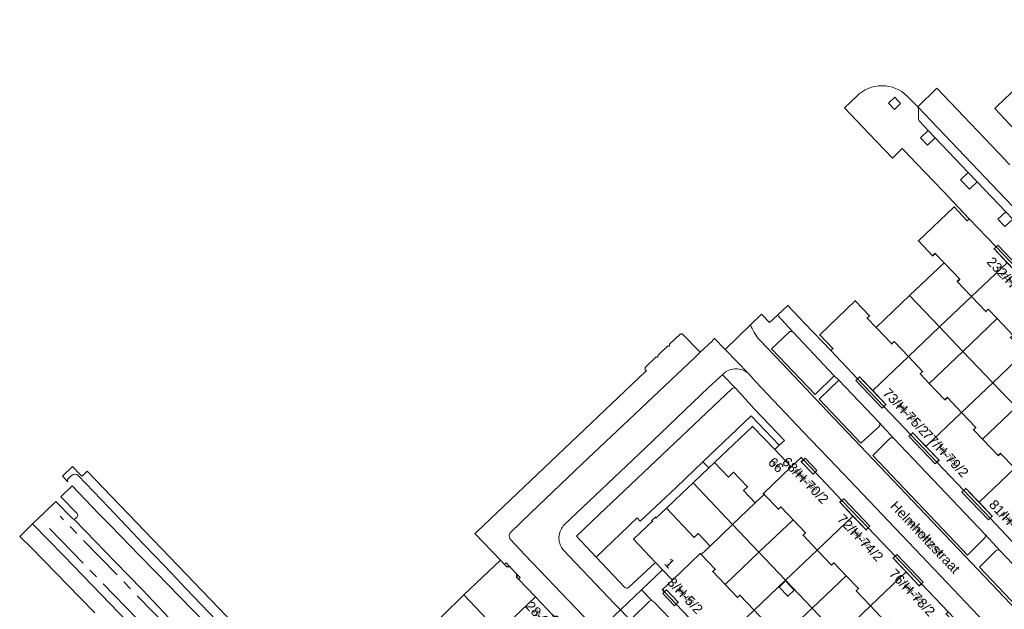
# Model space of a CAD drawing. Header units: metres. Extents: x 124322 to 125871, y 483990 to 485142.
# Tile 17 of 61: x 124392 to 124596, y 484647 to 484770. Entities that reach past the tile are written whole.
import ezdxf
from ezdxf.enums import TextEntityAlignment as Align

# ---------------------------------------------------------------- set-up
doc = ezdxf.new("R2010")
doc.units = ezdxf.units.M
doc.linetypes.add('AM-AS', pattern=[16, 10, -2, 2, -2])
for name, color, linetype, lineweight in [('B-RO-AM-AS_SPOOR_TRAM-G', 10, 'AM-AS', 18), ('B-RO-OG-BEBOUWING-GV', 7, 'Continuous', 35), ('B-RO-OG-BEBOUWING-T18', 7, 'Continuous', 18), ('B-RO-OG-BEBOUWING-T18 @ 0.5', 7, 'Continuous', 18), ('B-RO-OG-BEBOUWING-T18 @ 1', 7, 'Continuous', 18), ('B-RO-OG-BEBOUWING_LUIFEL-GV', 7, 'Continuous', 18), ('B-RO-OG-TERREIN_CULTUURSCHEIDING-GV', 7, 'Continuous', 0), ('B-RO-OG-TERREIN_ERF-GV', 7, 'Continuous', 0), ('B-RO-OG-TOPOGRAFIE-T18', 7, 'Continuous', 18), ('B-RO-OG-TOPOGRAFIE-T18 @ 0.5', 7, 'Continuous', 18), ('B-RO-OG-TOPOGRAFIE-T18 @ 1', 7, 'Continuous', 18), ('B-RO-VH-VERHARDING_GESLOTEN-GV', 252, 'Continuous', 18), ('B-RO-VH-VERHARDING_OPEN-GV', 7, 'Continuous', 9)]:
    doc.layers.add(name, color=color, linetype=linetype, lineweight=lineweight)
doc.styles.add('IBstijl', font='arial.ttf', dxfattribs={"height": 2})

# ---------------------------------------------------------------- blocks, each defined once
blk = doc.blocks.new('*U139')
at = {"layer": 'B-RO-OG-TOPOGRAFIE-T18 @ 0.5', "style": 'IBstijl'}
blk.add_text('Helmholtzstraat', height=1, rotation=-46.5, dxfattribs=at).set_placement((124579.914, 484662.067), align=Align.MIDDLE)
at = {"layer": 'B-RO-OG-TOPOGRAFIE-T18 @ 1', "style": 'IBstijl'}
blk.add_text('Helmholtzstraat', height=2, rotation=-46.5, dxfattribs=at).set_placement((124579.914, 484662.067), align=Align.MIDDLE)
blk = doc.blocks.new('*U274')
at = {"layer": 'B-RO-OG-BEBOUWING-T18 @ 0.5', "style": 'IBstijl'}
blk.add_text('28-32', height=1, rotation=-46.5, dxfattribs=at).set_placement((124499.92, 484645.692), align=Align.MIDDLE)
at = {"layer": 'B-RO-OG-BEBOUWING-T18 @ 1', "style": 'IBstijl'}
blk.add_text('28-32', height=2, rotation=-46.5, dxfattribs=at).set_placement((124499.92, 484645.692), align=Align.MIDDLE)
blk = doc.blocks.new('*U291')
at = {"layer": 'B-RO-OG-BEBOUWING-T18 @ 0.5', "style": 'IBstijl'}
blk.add_text('232/H-234/2', height=1, rotation=-46.4, dxfattribs=at).set_placement((124598.54, 484714.234), align=Align.MIDDLE)
at = {"layer": 'B-RO-OG-BEBOUWING-T18 @ 1', "style": 'IBstijl'}
blk.add_text('232/H-234/2', height=2, rotation=-46.4, dxfattribs=at).set_placement((124598.54, 484714.234), align=Align.MIDDLE)
blk = doc.blocks.new('*U309')
at = {"layer": 'B-RO-OG-BEBOUWING-T18 @ 0.5', "style": 'IBstijl'}
blk.add_text('76/H-78/2', height=1, rotation=-46.4, dxfattribs=at).set_placement((124577.208, 484650.588), align=Align.MIDDLE)
at = {"layer": 'B-RO-OG-BEBOUWING-T18 @ 1', "style": 'IBstijl'}
blk.add_text('76/H-78/2', height=2, rotation=-46.4, dxfattribs=at).set_placement((124577.208, 484650.588), align=Align.MIDDLE)
blk = doc.blocks.new('*U321')
at = {"layer": 'B-RO-OG-BEBOUWING-T18 @ 0.5', "style": 'IBstijl'}
blk.add_text('77/H-79/2', height=1, rotation=-46.5, dxfattribs=at).set_placement((124584.152, 484679.435), align=Align.MIDDLE)
at = {"layer": 'B-RO-OG-BEBOUWING-T18 @ 1', "style": 'IBstijl'}
blk.add_text('77/H-79/2', height=2, rotation=-46.5, dxfattribs=at).set_placement((124584.152, 484679.435), align=Align.MIDDLE)
blk = doc.blocks.new('*U325')
at = {"layer": 'B-RO-OG-BEBOUWING-T18 @ 0.5', "style": 'IBstijl'}
blk.add_text('68/H-70/2', height=1, rotation=-45.6, dxfattribs=at).set_placement((124555.037, 484673.868), align=Align.MIDDLE)
at = {"layer": 'B-RO-OG-BEBOUWING-T18 @ 1', "style": 'IBstijl'}
blk.add_text('68/H-70/2', height=2, rotation=-45.6, dxfattribs=at).set_placement((124555.037, 484673.868), align=Align.MIDDLE)
blk = doc.blocks.new('*U330')
at = {"layer": 'B-RO-OG-BEBOUWING-T18 @ 0.5', "style": 'IBstijl'}
blk.add_text('72/H-74/2', height=1, rotation=-46.4, dxfattribs=at).set_placement((124566.43, 484661.936), align=Align.MIDDLE)
at = {"layer": 'B-RO-OG-BEBOUWING-T18 @ 1', "style": 'IBstijl'}
blk.add_text('72/H-74/2', height=2, rotation=-46.4, dxfattribs=at).set_placement((124566.43, 484661.936), align=Align.MIDDLE)
blk = doc.blocks.new('*U331')
at = {"layer": 'B-RO-OG-BEBOUWING-T18 @ 0.5', "style": 'IBstijl'}
blk.add_text('1', height=1, rotation=-46.3, dxfattribs=at).set_placement((124526.819, 484656.642), align=Align.MIDDLE)
at = {"layer": 'B-RO-OG-BEBOUWING-T18 @ 1', "style": 'IBstijl'}
blk.add_text('1', height=2, rotation=-46.3, dxfattribs=at).set_placement((124526.819, 484656.642), align=Align.MIDDLE)
blk = doc.blocks.new('*U341')
at = {"layer": 'B-RO-OG-BEBOUWING-T18 @ 0.5', "style": 'IBstijl'}
blk.add_text('81/H-83/2', height=1, rotation=-46.5, dxfattribs=at).set_placement((124597.937, 484664.936), align=Align.MIDDLE)
at = {"layer": 'B-RO-OG-BEBOUWING-T18 @ 1', "style": 'IBstijl'}
blk.add_text('81/H-83/2', height=2, rotation=-46.5, dxfattribs=at).set_placement((124597.937, 484664.936), align=Align.MIDDLE)
blk = doc.blocks.new('*U349')
at = {"layer": 'B-RO-OG-BEBOUWING-T18 @ 0.5', "style": 'IBstijl'}
blk.add_text('3/H-5/2', height=1, rotation=-46.4, dxfattribs=at).set_placement((124530.064, 484649.935), align=Align.MIDDLE)
at = {"layer": 'B-RO-OG-BEBOUWING-T18 @ 1', "style": 'IBstijl'}
blk.add_text('3/H-5/2', height=2, rotation=-46.4, dxfattribs=at).set_placement((124530.064, 484649.935), align=Align.MIDDLE)
blk = doc.blocks.new('*U353')
at = {"layer": 'B-RO-OG-BEBOUWING-T18 @ 0.5', "style": 'IBstijl'}
blk.add_text('73/H-75/2', height=1, rotation=-46.5, dxfattribs=at).set_placement((124575.897, 484688.115), align=Align.MIDDLE)
at = {"layer": 'B-RO-OG-BEBOUWING-T18 @ 1', "style": 'IBstijl'}
blk.add_text('73/H-75/2', height=2, rotation=-46.5, dxfattribs=at).set_placement((124575.897, 484688.115), align=Align.MIDDLE)
blk = doc.blocks.new('*U360')
at = {"layer": 'B-RO-OG-BEBOUWING-T18 @ 0.5', "style": 'IBstijl'}
blk.add_text('66', height=1, rotation=-42.7, dxfattribs=at).set_placement((124548.908, 484677.053), align=Align.MIDDLE)
at = {"layer": 'B-RO-OG-BEBOUWING-T18 @ 1', "style": 'IBstijl'}
blk.add_text('66', height=2, rotation=-42.7, dxfattribs=at).set_placement((124548.908, 484677.053), align=Align.MIDDLE)

msp = doc.modelspace()

# ---------------------------------------------------------------- linework, layer by layer
at = {"layer": 'B-RO-AM-AS_SPOOR_TRAM-G'}
for points in [[(124451.376, 484613.769), (124423.234, 484642.727), (124400.237, 484666.409)], [(124398.037, 484663.824), (124449.082, 484611.321)]]:
    msp.add_lwpolyline(points, dxfattribs=at)
at = {"layer": 'B-RO-OG-BEBOUWING-GV'}
for points in [[(124594.604, 484722.324), (124589.031, 484728.175), (124588.597, 484727.761), (124585.865, 484730.629), (124578.461, 484723.607), (124581.416, 484720.503), (124581.923, 484720.986), (124583.795, 484719.02), (124587.046, 484715.604), (124586.539, 484715.122), (124589.497, 484712.014), (124596.893, 484719.05), (124594.169, 484721.91)], [(124605.645, 484710.73), (124600.059, 484716.596), (124599.625, 484716.182), (124596.893, 484719.05), (124589.497, 484712.014), (124592.454, 484708.907), (124592.961, 484709.389), (124594.826, 484707.43), (124598.07, 484704.022), (124597.563, 484703.539), (124600.52, 484700.432), (124600.534, 484700.417), (124607.929, 484707.463), (124605.211, 484710.317)], [(124569.676, 484705.593), (124567.804, 484707.56), (124568.311, 484708.042), (124565.357, 484711.146), (124557.962, 484704.072), (124560.692, 484701.201), (124560.258, 484700.788), (124565.826, 484694.933), (124566.261, 484695.346), (124568.982, 484692.485), (124576.397, 484699.544), (124573.433, 484702.659), (124572.926, 484702.177)], [(124580.708, 484693.998), (124578.833, 484695.968), (124579.34, 484696.451), (124576.397, 484699.544), (124568.982, 484692.485), (124571.719, 484689.607), (124571.284, 484689.194), (124576.852, 484683.339), (124577.287, 484683.752), (124580.008, 484680.891), (124587.422, 484687.956), (124584.469, 484691.061), (124583.962, 484690.578)], [(124591.744, 484682.399), (124589.869, 484684.37), (124590.376, 484684.852), (124587.422, 484687.956), (124580.008, 484680.891), (124582.745, 484678.013), (124582.31, 484677.6), (124587.872, 484671.752), (124588.307, 484672.166), (124591.043, 484669.289), (124598.466, 484676.35), (124595.505, 484679.462), (124594.998, 484678.98)], [(124548.633, 484680.234), (124544.009, 484685.069), (124536.135, 484677.577), (124539.03, 484674.534), (124540.095, 484675.547), (124542.977, 484672.519), (124542.151, 484671.733), (124544.591, 484669.169), (124546.456, 484670.944), (124546.287, 484671.13), (124552.059, 484676.65)], [(124562.584, 484669.704), (124557.011, 484675.563), (124556.576, 484675.149), (124554.148, 484677.701), (124554.583, 484678.115), (124554.12, 484678.6), (124552.059, 484676.65), (124546.287, 484671.13), (124546.456, 484670.944), (124549.396, 484667.854), (124549.903, 484668.336), (124552.459, 484665.648), (124555.016, 484662.96), (124554.509, 484662.477), (124557.463, 484659.371), (124564.877, 484666.423), (124562.149, 484669.291)], [(124604.941, 484672.882), (124603.07, 484674.847), (124603.577, 484675.33), (124600.64, 484678.418), (124598.466, 484676.35), (124591.043, 484669.289), (124593.778, 484666.412), (124593.344, 484665.999), (124598.905, 484660.151), (124599.34, 484660.565), (124602.055, 484657.71), (124609.484, 484664.77), (124606.527, 484667.878), (124606.02, 484667.395), (124602.77, 484670.811)], [(124526.14, 484668.09), (124523.995, 484666.052), (124523.843, 484666.212), (124523.118, 484665.523), (124523.27, 484665.364), (124519.33, 484661.62), (124523.891, 484656.82), (124525.347, 484655.288), (124527.379, 484653.149), (124533.166, 484658.648), (124533.343, 484658.462), (124535.191, 484660.219), (124532.752, 484662.785), (124531.926, 484662)], [(124573.62, 484658.104), (124568.04, 484663.969), (124567.605, 484663.556), (124564.877, 484666.423), (124557.463, 484659.371), (124560.415, 484656.267), (124560.922, 484656.749), (124563.482, 484654.057), (124566.042, 484651.365), (124565.535, 484650.883), (124568.497, 484647.769), (124575.913, 484654.822), (124573.185, 484657.69)], [(124495.387, 484653.36), (124495.084, 484653.679), (124495.095, 484654.393), (124493.646, 484655.916), (124492.914, 484655.962), (124492.528, 484656.368), (124491.651, 484657.29), (124484.05, 484650.063), (124491.324, 484642.397), (124498.933, 484649.632)], [(124538.312, 484652.227), (124535.751, 484654.918), (124536.258, 484655.401), (124533.343, 484658.462), (124533.166, 484658.648), (124527.379, 484653.149), (124525.298, 484651.172), (124525.747, 484650.701), (124526.182, 484651.115), (124528.609, 484648.566), (124528.174, 484648.152), (124533.76, 484642.285), (124534.194, 484642.699), (124536.924, 484639.831), (124544.351, 484646.901), (124541.381, 484650.02), (124540.874, 484649.537)], [(124584.642, 484646.518), (124579.076, 484652.369), (124578.641, 484651.955), (124575.913, 484654.822), (124568.497, 484647.769), (124571.448, 484644.665), (124571.955, 484645.148), (124574.512, 484642.459), (124577.068, 484639.771), (124576.561, 484639.288), (124579.517, 484636.179), (124586.936, 484643.236), (124584.208, 484646.104)], [(124550.879, 484652.97), (124549.54, 484651.697), (124551.346, 484649.797), (124552.686, 484651.073)], [(124505.344, 484642.888), (124504.972, 484643.279), (124504.989, 484643.986), (124503.487, 484645.566), (124502.781, 484645.584), (124502.471, 484645.91), (124498.933, 484649.632), (124491.324, 484642.397), (124498.581, 484634.763), (124506.19, 484641.998)]]:
    msp.add_lwpolyline(points, close=True, dxfattribs=at)
at = {"layer": 'B-RO-OG-BEBOUWING_LUIFEL-GV'}
for points in [[(124594.604, 484722.324), (124594.169, 484721.91), (124599.625, 484716.182), (124600.422, 484716.941), (124594.967, 484722.669)], [(124566.261, 484695.346), (124565.464, 484694.589), (124570.922, 484688.85), (124571.719, 484689.607)], [(124577.287, 484683.752), (124576.49, 484682.995), (124581.948, 484677.256), (124582.745, 484678.013)], [(124554.583, 484678.115), (124554.148, 484677.701), (124556.576, 484675.149), (124557.374, 484675.908), (124554.946, 484678.46)], [(124588.307, 484672.166), (124587.51, 484671.408), (124592.982, 484665.655), (124593.778, 484666.412)], [(124562.584, 484669.704), (124562.149, 484669.291), (124567.605, 484663.556), (124568.403, 484664.314), (124562.947, 484670.049)], [(124573.62, 484658.104), (124573.185, 484657.69), (124578.641, 484651.955), (124579.439, 484652.714), (124573.983, 484658.449)], [(124526.182, 484651.115), (124525.385, 484650.357), (124527.812, 484647.808), (124528.609, 484648.566)]]:
    msp.add_lwpolyline(points, close=True, dxfattribs=at)
at = {"layer": 'B-RO-OG-TERREIN_CULTUURSCHEIDING-GV'}
for points in [[(124539.75, 484692.89), (124512.18, 484666.78), (124507.441, 484662.233), (124511.532, 484657.935), (124520.06, 484666.037), (124520.714, 484665.348), (124528.132, 484672.393), (124533.716, 484677.695)], [(124533.716, 484677.695), (124543.75, 484687.223), (124549.574, 484681.132), (124550.63, 484682.14), (124544.41, 484688.67), (124540.614, 484692.876)]]:
    msp.add_lwpolyline(points, dxfattribs=at)
for points in [[(124540.185, 484693.053, 0.1907282), (124539.75, 484692.89)], [(124540.614, 484692.876, 0.1884665), (124540.185, 484693.053)]]:
    msp.add_lwpolyline(points, format="xyb", dxfattribs=at)
at = {"layer": 'B-RO-OG-TERREIN_ERF-GV'}
for points in [[(124594.604, 484722.324), (124594.169, 484721.91), (124596.893, 484719.05), (124599.625, 484716.182), (124600.059, 484716.596)], [(124583.795, 484719.02), (124576.638, 484712.214), (124582.856, 484705.704), (124589.497, 484712.014), (124586.539, 484715.122), (124587.046, 484715.604)], [(124576.638, 484712.214), (124569.676, 484705.593), (124572.926, 484702.177), (124573.433, 484702.659), (124576.397, 484699.544), (124582.856, 484705.704)], [(124594.826, 484707.43), (124592.961, 484709.389), (124592.454, 484708.907), (124589.497, 484712.014), (124582.856, 484705.704), (124587.692, 484700.642)], [(124594.826, 484707.43), (124587.692, 484700.642), (124593.908, 484694.134), (124600.52, 484700.432), (124597.563, 484703.539), (124598.07, 484704.022)], [(124587.692, 484700.642), (124582.856, 484705.704), (124576.397, 484699.544), (124579.34, 484696.451), (124578.833, 484695.968), (124580.708, 484693.998)], [(124587.692, 484700.642), (124580.708, 484693.998), (124583.962, 484690.578), (124584.469, 484691.061), (124587.422, 484687.956), (124593.908, 484694.134)], [(124605.854, 484695.844), (124603.985, 484697.807), (124603.478, 484697.325), (124600.534, 484700.417), (124600.52, 484700.432), (124593.908, 484694.134), (124598.745, 484689.07)], [(124568.982, 484692.485), (124566.261, 484695.346), (124565.826, 484694.933), (124571.284, 484689.194), (124571.719, 484689.607)], [(124598.745, 484689.07), (124593.908, 484694.134), (124587.422, 484687.956), (124590.376, 484684.852), (124589.869, 484684.37), (124591.744, 484682.399)], [(124598.745, 484689.07), (124591.744, 484682.399), (124594.998, 484678.98), (124595.505, 484679.462), (124598.466, 484676.35), (124600.64, 484678.418), (124604.958, 484682.566)], [(124548.633, 484680.234), (124549.574, 484681.132), (124543.75, 484687.223), (124533.716, 484677.695), (124534.921, 484676.426), (124536.135, 484677.577), (124544.009, 484685.069)], [(124580.008, 484680.891), (124577.287, 484683.752), (124576.852, 484683.339), (124582.31, 484677.6), (124582.745, 484678.013)], [(124554.583, 484678.115), (124554.148, 484677.701), (124556.576, 484675.149), (124557.011, 484675.563)], [(124536.135, 484677.577), (124534.921, 484676.426), (124531.655, 484673.326), (124539.867, 484664.672), (124544.591, 484669.169), (124542.151, 484671.733), (124542.977, 484672.519), (124540.095, 484675.547), (124539.03, 484674.534)], [(124531.655, 484673.326), (124529.336, 484671.125), (124526.14, 484668.09), (124531.926, 484662), (124532.752, 484662.785), (124535.191, 484660.219), (124539.867, 484664.672)], [(124591.043, 484669.289), (124588.307, 484672.166), (124587.872, 484671.752), (124593.344, 484665.999), (124593.778, 484666.412)], [(124552.459, 484665.648), (124549.903, 484668.336), (124549.396, 484667.854), (124546.456, 484670.944), (124544.591, 484669.169), (124539.867, 484664.672), (124545.357, 484658.91)], [(124562.584, 484669.704), (124562.149, 484669.291), (124564.877, 484666.423), (124567.605, 484663.556), (124568.04, 484663.969)], [(124552.459, 484665.648), (124545.357, 484658.91), (124550.882, 484653.111), (124557.463, 484659.371), (124554.509, 484662.477), (124555.016, 484662.96)], [(124545.357, 484658.91), (124539.867, 484664.672), (124535.191, 484660.219), (124533.343, 484658.462), (124536.258, 484655.401), (124535.751, 484654.918), (124538.312, 484652.227)], [(124563.482, 484654.057), (124560.922, 484656.749), (124560.415, 484656.267), (124557.463, 484659.371), (124550.882, 484653.111), (124556.394, 484647.326)], [(124550.882, 484653.111), (124545.357, 484658.91), (124538.312, 484652.227), (124540.874, 484649.537), (124541.381, 484650.02), (124544.351, 484646.901)], [(124573.62, 484658.104), (124573.185, 484657.69), (124575.913, 484654.822), (124578.641, 484651.955), (124579.076, 484652.369)], [(124556.394, 484647.326), (124550.882, 484653.111), (124544.351, 484646.901), (124547.297, 484643.806), (124546.79, 484643.323), (124549.348, 484640.636)], [(124563.482, 484654.057), (124556.394, 484647.326), (124561.916, 484641.53), (124568.497, 484647.769), (124565.535, 484650.883), (124566.042, 484651.365)], [(124525.747, 484650.701), (124528.174, 484648.152), (124528.609, 484648.566), (124526.182, 484651.115)], [(124550.879, 484652.97), (124552.686, 484651.073), (124551.346, 484649.797), (124549.54, 484651.697)], [(124484.05, 484650.063), (124479.676, 484645.819), (124475.997, 484642.248), (124475.755, 484642.014), (124481.009, 484636.488), (124482.458, 484637.868), (124484.406, 484635.82), (124491.324, 484642.397)], [(124561.916, 484641.53), (124556.394, 484647.326), (124549.348, 484640.636), (124551.907, 484637.949), (124552.414, 484638.432), (124555.372, 484635.325)], [(124574.512, 484642.459), (124571.955, 484645.148), (124571.448, 484644.665), (124568.497, 484647.769), (124561.916, 484641.53), (124567.432, 484635.74)]]:
    msp.add_lwpolyline(points, close=True, dxfattribs=at)
at = {"layer": 'B-RO-VH-VERHARDING_GESLOTEN-GV'}
for points in [[(124405.886, 484675.746), (124404.806, 484674.704), (124404.431, 484675.09), (124402.822, 484676.747), (124400.726, 484674.708), (124401.865, 484673.557)], [(124438.328, 484641.961), (124405.886, 484675.746)], [(124401.915, 484674.201), (124402.595, 484674.853)], [(124404.014, 484674.844), (124410.336, 484668.201), (124417.702, 484660.47), (124421.981, 484656.017), (124424.477, 484653.393), (124426.294, 484651.484), (124432.756, 484644.693)], [(124433.107, 484641.44), (124431.303, 484643.293), (124424.764, 484650.008), (124422.946, 484651.875), (124416.804, 484658.182), (124410.723, 484664.447), (124408.312, 484666.93), (124402.72, 484672.691), (124400.381, 484670.434), (124403.767, 484666.971)], [(124402.716, 484665.968), (124399.349, 484669.437), (124396.901, 484667.075), (124394.533, 484664.79), (124401.003, 484658.197), (124408.748, 484650.136), (124419.858, 484638.676)], [(124403.115, 484665.818), (124405.491, 484663.283), (124411.537, 484657.045), (124417.354, 484651.104), (124423.978, 484644.025)], [(124423.978, 484644.025), (124417.354, 484651.104), (124411.537, 484657.045), (124405.491, 484663.283), (124403.115, 484665.818)], [(124403.753, 484666.252), (124403.431, 484665.958)], [(124419.858, 484638.676), (124408.748, 484650.136), (124401.003, 484658.197), (124394.533, 484664.79), (124391.849, 484662.199), (124392.232, 484661.835), (124394.043, 484660.117), (124399.578, 484654.435), (124401.574, 484652.385), (124407.474, 484646.324)]]:
    msp.add_lwpolyline(points, dxfattribs=at)
for points in [[(124401.762, 484673.812, -0.2289847), (124401.915, 484674.201)], [(124401.865, 484673.557, -0.1429087), (124401.762, 484673.812)], [(124402.595, 484674.853, -0.4107338), (124404.014, 484674.844)], [(124403.115, 484665.818, -0.2204831), (124402.716, 484665.968)], [(124403.431, 484665.958, -0.1709751), (124403.115, 484665.818)], [(124403.898, 484666.585, -0.1764185), (124403.753, 484666.252)], [(124403.767, 484666.971, -0.1993777), (124403.898, 484666.585)]]:
    msp.add_lwpolyline(points, format="xyb", dxfattribs=at)
at = {"layer": 'B-RO-VH-VERHARDING_OPEN-GV'}
for points in [[(124613.715, 484769.515), (124605.37, 484761.65), (124600.667, 484757.155), (124594.719, 484751.465), (124594.319, 484751.082), (124598.514, 484746.664), (124610.911, 484758.533)], [(124565.646, 484753.633), (124563.116, 484751.208), (124568.199, 484745.85), (124573.049, 484740.789), (124575.12, 484742.779), (124575.576, 484742.302), (124578.003, 484739.753), (124583.576, 484733.902), (124589.031, 484728.175), (124594.604, 484722.324), (124600.059, 484716.596)], [(124578.26, 484751.476), (124576.145, 484753.664)], [(124597.471, 484739.354), (124597.427, 484739.396), (124597.388, 484739.441), (124596.703, 484740.156), (124596.644, 484740.228), (124596.592, 484740.304), (124587.906, 484749.39), (124587.886, 484749.41), (124582.286, 484755.295), (124578.306, 484751.428), (124637.062, 484689.832), (124641.023, 484693.634), (124640.864, 484693.801)], [(124578.306, 484751.428), (124578.26, 484751.476)], [(124657.27, 484668.647), (124652.612, 484673.53), (124637.062, 484689.832), (124578.306, 484751.428)], [(124578.455, 484750.935), (124578.451, 484748.938)], [(124578.451, 484748.938), (124578.455, 484750.935)], [(124578.669, 484748.417), (124580.484, 484746.512), (124581.951, 484744.972), (124588.801, 484737.783), (124590.679, 484735.812), (124596.593, 484729.605), (124598.049, 484728.078), (124602.413, 484723.498), (124604.281, 484721.537), (124610.925, 484714.564), (124612.384, 484713.034), (124618.944, 484706.148), (124620.392, 484704.629), (124626.217, 484698.516), (124628.085, 484696.555), (124633.187, 484691.201), (124634.641, 484689.675), (124639.831, 484684.228), (124641.275, 484682.716), (124646.586, 484677.153), (124648.455, 484675.196), (124653.446, 484669.969), (124654.279, 484669.096)], [(124612.384, 484713.034), (124610.749, 484711.503), (124609.308, 484713.023), (124610.925, 484714.564), (124604.281, 484721.537), (124602.657, 484719.985), (124600.785, 484721.94), (124602.413, 484723.498), (124598.049, 484728.078), (124596.426, 484726.543), (124594.978, 484728.057), (124596.593, 484729.605), (124590.679, 484735.812), (124589.044, 484734.295), (124587.195, 484736.246), (124588.801, 484737.783), (124581.951, 484744.972), (124580.327, 484743.44), (124578.867, 484744.964), (124580.484, 484746.512), (124578.669, 484748.417)], [(124552.452, 484704.607), (124549.196, 484708.135), (124547.542, 484706.613), (124545.869, 484708.382), (124543.6, 484706.174)], [(124598.905, 484660.151), (124593.344, 484665.999), (124587.872, 484671.752), (124582.31, 484677.6), (124576.852, 484683.339), (124571.284, 484689.194), (124565.826, 484694.933), (124560.258, 484700.788), (124554.806, 484706.519), (124551.368, 484710.135), (124549.196, 484708.135), (124552.452, 484704.607), (124560.99, 484695.53), (124561.92, 484694.63), (124570.317, 484685.858), (124573.378, 484682.545), (124592.23, 484662.698), (124595.426, 484659.227), (124621.554, 484631.734)], [(124529.07, 484704.281), (124526.781, 484702.105)], [(124533.158, 484700.454), (124529.399, 484704.275)], [(124543.6, 484706.174), (124538.334, 484701.047), (124543.21, 484696.01), (124544.71, 484694.33), (124554.53, 484683.95), (124561.4, 484676.79), (124579.08, 484658.19), (124604.1, 484631.9), (124611.987, 484623.693)], [(124570.3, 484685.025), (124566.53, 484681.6), (124557.87, 484690.72), (124561.92, 484694.63), (124560.99, 484695.53), (124557.01, 484691.65), (124547.95, 484701.16), (124551.606, 484704.628)], [(124535.683, 484702.83), (124533.158, 484700.454), (124532.031, 484699.393), (124518.327, 484686.426), (124508.67, 484677.28), (124497.97, 484667.09), (124493.79, 484663.05)], [(124543.21, 484696.01), (124538.334, 484701.047), (124536.08, 484703.376)], [(124545.522, 484702.968), (124550.227, 484698.037), (124555.096, 484692.93), (124558.25, 484689.56), (124596.3, 484649.6), (124616.213, 484628.625), (124616.63, 484629.015), (124616.08, 484629.6), (124591.116, 484655.808), (124594.568, 484659.239)], [(124616.287, 484628.521), (124616.213, 484628.625), (124596.3, 484649.6), (124558.25, 484689.56), (124555.096, 484692.93), (124550.227, 484698.037), (124545.522, 484702.968)], [(124493.79, 484663.05), (124497.97, 484667.09), (124508.67, 484677.28), (124518.327, 484686.426), (124532.031, 484699.393), (124533.158, 484700.454)], [(124526.448, 484701.788), (124524.362, 484699.805)], [(124524.029, 484699.488), (124521.689, 484697.264)], [(124521.68, 484696.938), (124521.976, 484696.626), (124521.745, 484696.407), (124486.738, 484663.185), (124486.375, 484662.84), (124491.651, 484657.29), (124492.528, 484656.368), (124492.89, 484656.712), (124493.646, 484655.916), (124495.095, 484654.393), (124495.749, 484653.704), (124495.387, 484653.36), (124498.933, 484649.632), (124502.471, 484645.91)], [(124537.757, 484695.78), (124538.4, 484696.4)], [(124538.4, 484696.4), (124537.757, 484695.78), (124540.614, 484692.876), (124544.41, 484688.67), (124550.63, 484682.14), (124549.574, 484681.132), (124548.633, 484680.234), (124552.059, 484676.65), (124554.12, 484678.6), (124554.583, 484678.115), (124557.011, 484675.563), (124562.584, 484669.704), (124568.04, 484663.969), (124573.62, 484658.104), (124579.076, 484652.369), (124584.642, 484646.518), (124590.098, 484640.783), (124595.678, 484634.917), (124601.141, 484629.175), (124606.709, 484623.319), (124606.267, 484623.012), (124609.559, 484619.519), (124612.678, 484622.592)], [(124540.614, 484692.876), (124537.757, 484695.78), (124537.29, 484695.33), (124534.89, 484693.13), (124521.7, 484680.53), (124504.92, 484664.63)], [(124504.92, 484664.63), (124521.7, 484680.53), (124534.89, 484693.13), (124537.29, 484695.33), (124537.757, 484695.78)], [(124611.987, 484623.693), (124604.1, 484631.9), (124579.08, 484658.19), (124561.4, 484676.79), (124554.53, 484683.95), (124544.71, 484694.33), (124543.21, 484696.01)], [(124517.49, 484651.62), (124511.532, 484657.935), (124507.441, 484662.233), (124512.18, 484666.78), (124539.75, 484692.89)], [(124573.378, 484682.545), (124570.317, 484685.858)], [(124592.206, 484661.876), (124588.67, 484658.34), (124568.98, 484679), (124572.539, 484682.538)], [(124511.914, 484642.514), (124496.74, 484658.41), (124493.75, 484661.6)], [(124493.75, 484661.6), (124496.74, 484658.41), (124511.914, 484642.514), (124516.598, 484646.968), (124516.01, 484647.59), (124515.42, 484648.13), (124504.64, 484659.5), (124504.34, 484659.89)], [(124595.426, 484659.227), (124592.23, 484662.698)], [(124504.34, 484659.89), (124504.64, 484659.5), (124515.42, 484648.13), (124516.01, 484647.59), (124516.598, 484646.968), (124520.95, 484651.106), (124525.347, 484655.288), (124523.891, 484656.82), (124518.26, 484651.58)], [(124533.76, 484642.285), (124528.174, 484648.152), (124525.747, 484650.701), (124525.298, 484651.172), (124527.379, 484653.149), (124525.347, 484655.288), (124520.95, 484651.106), (124523.01, 484648.94), (124523.7, 484648.41), (124528.4, 484643.57)], [(124545.029, 484617.562), (124541.84, 484621.07), (124525.01, 484638.64), (124518.95, 484645.2), (124522.64, 484648.78), (124523.01, 484648.94), (124520.95, 484651.106), (124516.598, 484646.968), (124535.967, 484626.494), (124547.392, 484614.451), (124572.996, 484587.577), (124573.509, 484587.091)]]:
    msp.add_lwpolyline(points, dxfattribs=at)
for points in [[(124570.899, 484755.814, 0.1985502), (124565.646, 484753.633)], [(124576.145, 484753.664, 0.1979045), (124570.899, 484755.814)], [(124578.26, 484751.476, -0.0926614), (124578.415, 484751.181)], [(124578.415, 484751.181, 0.0926614), (124578.26, 484751.476)], [(124578.415, 484751.181, -0.0646536), (124578.455, 484750.935)], [(124578.455, 484750.935, 0.0646536), (124578.415, 484751.181)], [(124578.451, 484748.938, 0.114959), (124578.521, 484748.623)], [(124578.521, 484748.623, -0.114959), (124578.451, 484748.938)], [(124578.521, 484748.623, 0.0916434), (124578.669, 484748.417)], [(124578.669, 484748.417, -0.0916434), (124578.521, 484748.623)], [(124529.237, 484704.21, -0.199701), (124529.07, 484704.281)], [(124529.399, 484704.275, -0.1904241), (124529.237, 484704.21)], [(124543.6, 484706.174, 0.0475328), (124544.342, 484704.568)], [(124544.342, 484704.568, -0.0475328), (124543.6, 484706.174)], [(124544.342, 484704.568, 0.0539217), (124545.522, 484702.968)], [(124545.522, 484702.968, -0.0539217), (124544.342, 484704.568)], [(124551.606, 484704.628, -0.1748485), (124551.979, 484704.791)], [(124551.979, 484704.791, -0.2202615), (124552.452, 484704.607)], [(124535.891, 484703.096, -0.0166287), (124535.683, 484702.83)], [(124536.08, 484703.376, -0.0188923), (124535.891, 484703.096)], [(124526.778, 484701.785, -0.4212342), (124526.448, 484701.788)], [(124526.781, 484702.105, -0.4031503), (124526.778, 484701.785)], [(124524.359, 484699.485, -0.4212342), (124524.029, 484699.488)], [(124524.362, 484699.805, -0.4031503), (124524.359, 484699.485)], [(124521.749, 484697.077, -0.164273), (124521.68, 484696.938)], [(124521.689, 484697.264, -0.2238597), (124521.749, 484697.077)], [(124538.4, 484696.4, -0.1617093), (124540.916, 484696.985)], [(124540.916, 484696.985, 0.1617093), (124538.4, 484696.4)], [(124540.916, 484696.985, -0.1556653), (124543.21, 484696.01)], [(124543.21, 484696.01, 0.1556653), (124540.916, 484696.985)], [(124539.75, 484692.89, -0.1907282), (124540.185, 484693.053)], [(124540.185, 484693.053, -0.1884665), (124540.614, 484692.876)], [(124570.317, 484685.858, -0.1743595), (124570.47, 484685.473)], [(124570.47, 484685.473, -0.2007805), (124570.3, 484685.025)], [(124572.539, 484682.538, -0.2044874), (124572.978, 484682.712)], [(124572.978, 484682.712, -0.1863348), (124573.378, 484682.545)], [(124504.92, 484664.63, 0.1574495), (124503.858, 484662.395)], [(124503.858, 484662.395, -0.1574495), (124504.92, 484664.63)], [(124493.499, 484662.277, -0.1931431), (124493.79, 484663.05)], [(124493.79, 484663.05, 0.1931431), (124493.499, 484662.277)], [(124493.75, 484661.6, -0.1674451), (124493.499, 484662.277)], [(124493.499, 484662.277, 0.1674451), (124493.75, 484661.6)], [(124503.858, 484662.395, 0.162141), (124504.34, 484659.89)], [(124504.34, 484659.89, -0.162141), (124503.858, 484662.395)], [(124592.38, 484662.34, -0.2158717), (124592.206, 484661.876)], [(124592.23, 484662.698, -0.168455), (124592.38, 484662.34)], [(124594.568, 484659.239, -0.2044874), (124595.007, 484659.413)], [(124595.007, 484659.413, -0.2002218), (124595.426, 484659.227)], [(124517.863, 484651.459, -0.1751841), (124517.49, 484651.62)], [(124518.26, 484651.58, -0.1783922), (124517.863, 484651.459)]]:
    msp.add_lwpolyline(points, format="xyb", dxfattribs=at)
msp.add_lwpolyline([(124573.541, 484753.398), (124574.754, 484752.087), (124573.468, 484750.868), (124572.249, 484752.165)], close=True, dxfattribs=at)

# ---------------------------------------------------------------- block references
at = {"layer": 'B-RO-OG-BEBOUWING-T18'}
for name in ['*U291', '*U353', '*U321', '*U360', '*U325', '*U341', '*U330', '*U331', '*U309', '*U349', '*U274']:
    msp.add_blockref(name, (0, 0), dxfattribs=at)
at = {"layer": 'B-RO-OG-TOPOGRAFIE-T18'}
msp.add_blockref('*U139', (0, 0), dxfattribs=at)

doc.saveas('drawing.dxf')
